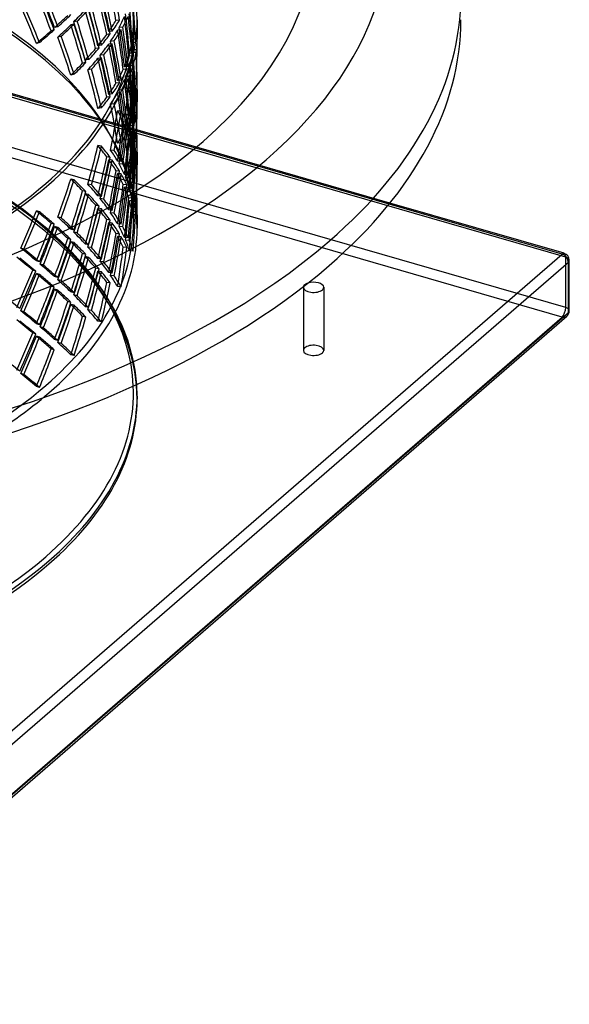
# Model space of a CAD drawing. Header units: millimetres. Extents: x -749 to 749, y -612 to 482.
# Tile 10 of 12: x 372 to 749, y -611 to 65. Entities that reach past the tile are written whole.
import ezdxf

# ---------------------------------------------------------------- set-up
doc = ezdxf.new("R2010")
doc.units = ezdxf.units.MM
doc.layers.add('HIDDEN', color=7, linetype='Continuous')
doc.layers.add('THICK', color=7, linetype='Continuous')

msp = doc.modelspace()

# ---------------------------------------------------------------- linework, layer by layer
at = {"layer": 'HIDDEN'}
for p, q in [((625.68, -61.25), (-199.48, 176.95)), ((626.25, -60.54), (-198.1, 177.43)), ((746.98, -97.71), (-196.98, 174.79)), ((746.98, -132.35), (-196.98, 140.15)), ((744.48, -138.85), (-199.48, 133.65)), ((409.22, 62.34), (406.96, 61.81)), ((411.34, 64.38), (408.96, 63.97)), ((440.43, 65.09), (437.99, 64.82)), ((450, 65.38), (450, 51.98)), ((452.5, 65.38), (452.5, 51.98)), ((395.55, 58.43), (393.41, 57.77)), ((397.98, 60.52), (395.72, 59.98)), ((434.03, 55.62), (431.67, 55.21)), ((435.44, 57.49), (433, 57.22)), ((441.55, 58.36), (439.11, 58.09)), ((442.62, 60.22), (440.12, 60.08)), ((385.49, 49.78), (383.36, 49.13)), ((400.33, 54.01), (398.07, 53.48)), ((427.98, 47.86), (425.62, 47.46)), ((435.44, 48.88), (433, 48.6)), ((436.77, 50.79), (434.32, 50.51)), ((451.51, 49.71), (449.02, 49.58)), ((452.5, 51.98), (450, 51.98)), ((426.34, 45.9), (423.98, 45.5)), ((429.58, 41.18), (427.13, 40.91)), ((449.75, 42.39), (447.27, 42.25)), ((451.82, 42.88), (449.31, 42.88)), ((452.06, 44.7), (449.56, 44.7)), ((417.32, 36.01), (415.06, 35.47)), ((419.26, 37.97), (416.89, 37.56)), ((427.98, 39.25), (425.62, 38.84)), ((449.18, 40.55), (446.69, 40.41)), ((450.28, 35.59), (447.77, 35.59)), ((409.22, 27.86), (406.96, 27.33)), ((421.1, 31.35), (418.74, 30.94)), ((445.47, 31.36), (443.03, 31.08)), ((446.34, 33.17), (443.85, 33.03)), ((449.75, 33.77), (447.27, 33.64)), ((449.75, 27.09), (447.27, 27.23)), ((440.43, 21.99), (437.99, 21.72)), ((441.55, 23.88), (439.11, 23.6)), ((446.34, 24.55), (443.85, 24.42)), ((447.13, 26.4), (444.64, 26.26)), ((452.06, 24.79), (449.56, 24.79)), ((435.44, 14.39), (433, 14.12)), ((441.55, 15.26), (439.11, 14.99)), ((442.62, 17.12), (440.12, 16.98)), ((451.51, 19.77), (449.02, 19.91)), ((451.81, 17.95), (449.32, 18.09)), ((452.47, 15.68), (449.97, 15.68)), ((452.5, 17.5), (450, 17.5)), ((450, 17.5), (450, 8.88)), ((452.5, 17.5), (452.5, 8.88)), ((434.03, 12.52), (431.67, 12.11)), ((436.77, 7.69), (434.32, 7.41)), ((451.82, 8.39), (449.31, 8.39)), ((452.47, 10.69), (449.98, 10.82)), ((452.5, 8.88), (450, 8.88)), ((427.98, 4.77), (425.62, 4.36)), ((441.55, 2.51), (439.11, 2.78)), ((447.13, -0.02), (444.64, 0.12)), ((451.51, 6.61), (449.02, 6.48)), ((452.06, 1.6), (449.56, 1.6)), ((445.47, -4.97), (443.03, -4.7)), ((446.32, -6.83), (443.88, -6.55)), ((449.18, -2.55), (446.69, -2.68)), ((449.75, -0.71), (447.27, -0.85)), ((451.82, -0.22), (449.31, -0.22)), ((445.47, -11.74), (443.03, -12.01)), ((446.34, -9.93), (443.85, -10.07)), ((449.75, -7.39), (447.27, -7.25)), ((449.75, -9.33), (447.27, -9.46)), ((450.28, -7.51), (447.77, -7.51)), ((450.27, -9.22), (447.79, -9.09)), ((441.55, -19.22), (439.11, -19.49)), ((447.13, -16.7), (444.64, -16.83)), ((449.17, -14.19), (446.72, -13.91)), ((449.75, -16), (447.27, -15.87)), ((451.81, -16.53), (449.32, -16.4)), ((452.06, -18.31), (449.56, -18.31)), ((427.98, -21.48), (425.62, -21.07)), ((436.77, -24.4), (434.32, -24.13)), ((451.51, -23.33), (449.02, -23.19)), ((451.81, -25.15), (449.32, -25.01)), ((452.5, -25.6), (450, -25.6)), ((450, -25.6), (450, -34.21)), ((452.5, -25.6), (452.5, -34.21)), ((434.03, -29.23), (431.67, -28.83)), ((435.41, -31.15), (433.05, -30.74)), ((441.55, -31.98), (439.11, -31.7)), ((442.61, -33.85), (440.17, -33.58)), ((452.47, -27.42), (449.97, -27.42)), ((452.47, -32.41), (449.98, -32.28)), ((440.42, -38.73), (438.05, -38.32)), ((441.55, -40.59), (439.11, -40.32)), ((451.51, -36.49), (449.02, -36.62)), ((451.82, -34.71), (449.31, -34.71)), ((452.5, -34.21), (450, -34.21)), ((409.22, -44.57), (406.96, -44.04)), ((446.32, -41.31), (443.88, -41.04)), ((447.13, -43.12), (444.64, -42.98)), ((449.75, -43.81), (447.27, -43.95)), ((452.06, -41.5), (449.56, -41.5)), ((374.36, -65.15), (357.13, -53.25)), ((417.32, -52.72), (415.06, -52.19)), ((421.1, -48.07), (418.74, -47.66)), ((445.47, -48.07), (443.03, -47.8)), ((446.32, -49.93), (443.88, -49.65)), ((449.75, -50.49), (447.27, -50.35)), ((450.27, -52.32), (447.79, -52.18)), ((419.22, -54.73), (416.96, -54.19)), ((427.98, -55.96), (425.62, -55.56)), ((429.57, -57.91), (427.21, -57.51)), ((449.17, -57.29), (446.72, -57.01)), ((449.75, -59.1), (447.27, -58.97)), ((451.81, -59.63), (449.32, -59.5)), ((391.86, -79.18), (374.36, -65.15)), ((385.49, -66.5), (383.36, -65.84)), ((426.33, -62.64), (424.06, -62.1)), ((427.98, -64.58), (425.62, -64.17)), ((435.41, -65.63), (433.05, -65.23)), ((436.77, -67.5), (434.32, -67.23)), ((451.51, -66.43), (449.02, -66.29)), ((452.06, -61.41), (449.56, -61.41)), ((400.33, -70.72), (398.07, -70.19)), ((434.03, -72.33), (431.67, -71.93)), ((435.41, -74.25), (433.05, -73.84)), ((452.5, -68.7), (450, -68.7)), ((450, -68.7), (450, -73.44)), ((452.5, -68.7), (452.5, -77.77)), ((400.2, -86.77), (391.86, -79.18)), ((395.55, -75.14), (393.41, -74.49)), ((397.94, -77.27), (395.81, -76.61)), ((409.22, -79.06), (406.96, -78.52)), ((411.32, -81.11), (409.06, -80.58)), ((441.55, -75.08), (439.11, -74.8)), ((442.61, -76.95), (440.17, -76.68)), ((407.69, -94.24), (400.2, -86.77)), ((407.06, -85.63), (404.92, -84.97)), ((409.22, -87.67), (406.96, -87.14)), ((440.42, -81.83), (438.05, -81.42)), ((441.55, -83.69), (439.11, -83.42)), ((446.32, -84.41), (443.88, -84.14)), ((447.13, -86.22), (444.64, -86.08)), ((374.69, -92.1), (372.56, -91.45)), ((414.41, -101.59), (407.69, -94.24)), ((419.22, -89.21), (416.96, -88.68)), ((421.1, -91.16), (418.74, -90.76)), ((445.47, -91.17), (443.03, -90.9)), ((449.75, -93.59), (447.27, -93.45)), ((385.49, -100.98), (383.36, -100.33)), ((417.32, -95.82), (415.06, -95.29)), ((419.22, -97.83), (416.96, -97.29)), ((427.98, -99.06), (425.62, -98.66)), ((429.57, -101.01), (427.21, -100.61)), ((746.98, -132.35), (746.98, -97.71)), ((382.84, -107.42), (380.86, -106.65)), ((388.08, -103.16), (385.95, -102.51)), ((420.49, -108.92), (414.41, -101.59)), ((426.33, -105.74), (424.06, -105.2)), ((427.98, -107.68), (425.62, -107.27)), ((385.49, -109.6), (383.36, -108.94)), ((397.94, -111.75), (395.81, -111.1)), ((400.33, -113.82), (398.07, -113.29)), ((429.85, -121.89), (420.49, -108.92)), ((435.41, -108.73), (433.05, -108.33)), ((436.77, -110.6), (434.32, -110.32)), ((395.55, -118.24), (393.41, -117.59)), ((397.94, -120.37), (395.81, -119.71)), ((409.22, -122.16), (406.96, -121.62)), ((434.03, -115.43), (431.67, -115.03)), ((441.55, -118.17), (439.11, -117.9)), ((566.73, -118.42), (566.73, -161.72)), ((580.73, -118.42), (580.73, -161.72)), ((407.06, -128.73), (404.92, -128.07)), ((411.32, -124.21), (409.06, -123.68)), ((436.96, -133.88), (429.85, -121.89)), ((374.69, -135.2), (372.56, -134.55)), ((409.22, -130.77), (406.96, -130.24)), ((419.22, -132.31), (416.96, -131.77)), ((421.1, -134.26), (418.74, -133.86)), ((442.29, -144.96), (436.96, -133.88)), ((199.48, -610.83), (744.48, -138.85)), ((417.32, -138.92), (415.06, -138.38)), ((427.98, -142.16), (425.62, -141.76)), ((385.49, -144.08), (383.36, -143.43)), ((388.08, -146.26), (385.95, -145.61)), ((446.06, -154.79), (442.29, -144.96)), ((382.84, -150.52), (380.86, -149.74)), ((385.49, -152.7), (383.36, -152.04)), ((397.94, -154.85), (395.81, -154.2)), ((447.6, -159.64), (446.06, -154.79)), ((395.55, -161.34), (393.41, -160.69)), ((400.33, -156.92), (398.07, -156.39)), ((449.66, -167.62), (447.6, -159.64)), ((409.22, -165.26), (406.96, -164.72)), ((451.11, -175.31), (449.66, -167.62)), ((452.23, -185.17), (451.11, -175.31)), ((374.69, -178.3), (372.56, -177.65)), ((385.49, -187.18), (383.36, -186.52))]:
    msp.add_line(p, q, dxfattribs=at)
for centre, major_axis, ratio, start_param, end_param in [((0, 65.38), (-452.5, 0), 0.5, -3.141592, -0.523599), ((0, 65.38), (450, 0), 0.5, 0, 2.617994), ((0, -73.44), (-450, 0), 0.5, -3.141592, -0.523599), ((0, -77.77), (-452.5, 0), 0.5, -3.141592, -0.523599), ((0, 8.88), (129.22, -604.26), 0.713348, 1.511048, 1.555318), ((0, 8.88), (129.94, -607.62), 0.713348, 1.510987, 1.555012), ((0, -34.21), (270.15, -567.98), 0.633627, 1.433776, 1.478032), ((0, -34.21), (271.65, -571.13), 0.633627, 1.434021, 1.478032), ((0, -68.7), (230.87, -580.98), 0.664844, 1.528307, 1.572686), ((0, -68.7), (232.16, -584.21), 0.664844, 1.528001, 1.572134), ((0, 8.88), (184.11, -593.41), 0.691953, 1.435732, 1.479988), ((0, -25.6), (129.22, -604.26), 0.713348, 1.555318, 1.599697), ((0, 8.88), (185.13, -596.71), 0.691953, 1.435976, 1.479988), ((0, -25.6), (129.94, -607.62), 0.713348, 1.555012, 1.599144), ((0, -68.7), (270.15, -567.98), 0.633627, 1.478032, 1.522289), ((0, -68.7), (271.65, -571.13), 0.633627, 1.478032, 1.522044), ((0, -25.6), (185.13, -596.71), 0.691953, 1.479988, 1.524), ((0, 51.98), (66.92, -611.91), 0.727222, 1.487514, 1.531771), ((0, 51.98), (67.29, -615.31), 0.727222, 1.487759, 1.531771), ((0, -25.6), (447.85, 177.97), 0.246929, -0.594063, -0.549793), ((0, -25.6), (450.34, 178.96), 0.246929, -0.593757, -0.549732), ((0, 8.88), (448.15, 139.04), 0.293496, -0.521206, -0.476827), ((0, 8.88), (450.64, 139.81), 0.293496, -0.520653, -0.476521), ((0, -34.21), (184.11, -593.41), 0.691953, 1.491043, 1.535313), ((0, -25.6), (184.11, -593.41), 0.691953, 1.479988, 1.524245), ((0, -34.21), (185.13, -596.71), 0.691953, 1.490982, 1.535007), ((0, 51.98), (452.16, 49.45), 0.357049, -0.248408, -0.204276), ((0, 17.5), (66.92, -611.91), 0.727222, 1.531771, 1.576027), ((0, 8.88), (67.29, -615.31), 0.727222, 1.542764, 1.586789), ((0, 17.5), (67.29, -615.31), 0.727222, 1.531771, 1.575782), ((0, 65.38), (-452.5, 0), 0.5, 0, 2.617994), ((0, 65.38), (450, 0), 0.5, -3.141592, -0.523599), ((0, 65.38), (450, 0), 0.5, -0.523599, 0), ((0, 65.38), (-452.5, 0), 0.5, 2.617994, 3.141593), ((0, -34.21), (447.85, 177.97), 0.246929, -0.582995, -0.538739), ((0, -34.21), (450.34, 178.96), 0.246929, -0.582751, -0.538739), ((0, -34.21), (230.87, -580.98), 0.664844, 1.428726, 1.472983), ((0, -68.7), (184.11, -593.41), 0.691953, 1.535313, 1.579692), ((0, -34.21), (232.16, -584.21), 0.664844, 1.428971, 1.472983), ((0, -68.7), (185.13, -596.71), 0.691953, 1.535007, 1.579139), ((0, 17.5), (448.87, 95.99), 0.331633, -0.34659, -0.30232), ((0, 17.5), (451.37, 96.53), 0.331633, -0.346284, -0.302259), ((0, 51.98), (449.66, 49.17), 0.357049, -0.248961, -0.204582), ((0, 8.88), (66.92, -611.91), 0.727222, 1.542825, 1.587095), ((0, -68.7), (448.07, 213.12), 0.195593, -0.643921, -0.599664), ((0, -68.7), (450.55, 214.3), 0.195593, -0.643921, -0.599909), ((0, -25.6), (448.15, 139.04), 0.293496, -0.421502, -0.377246), ((0, -25.6), (450.64, 139.81), 0.293496, -0.421502, -0.37749), ((0, 8.88), (448.87, 95.99), 0.331633, -0.335522, -0.291266), ((0, 8.88), (451.37, 96.53), 0.331633, -0.335278, -0.291266), ((0, 8.88), (129.22, -604.26), 0.713348, 1.455737, 1.499993), ((0, -25.6), (66.92, -611.91), 0.727222, 1.587095, 1.631474), ((0, 8.88), (129.94, -607.62), 0.713348, 1.455981, 1.499993), ((0, -25.6), (67.29, -615.31), 0.727222, 1.586789, 1.630921), ((0, -195.29), (-452.5, 0), 0.5, -3.141592, -0.523599), ((0, -68.7), (230.87, -580.98), 0.664844, 1.472983, 1.517239), ((0, -68.7), (232.16, -584.21), 0.664844, 1.472983, 1.516995), ((0, 8.88), (448.87, 95.99), 0.331633, -0.390969, -0.34659), ((0, 8.88), (451.37, 96.53), 0.331633, -0.390417, -0.346284), ((0, -34.21), (129.22, -604.26), 0.713348, 1.511048, 1.555318), ((0, -25.6), (129.22, -604.26), 0.713348, 1.499993, 1.54425), ((0, -34.21), (129.94, -607.62), 0.713348, 1.510987, 1.555012), ((0, -25.6), (129.94, -607.62), 0.713348, 1.499993, 1.544005), ((0, 17.5), (449.66, 49.17), 0.357049, -0.149257, -0.105001), ((0, 51.98), (0, -614.71), 0.732051, 1.52654, 1.570796), ((0, 51.98), (-450, 0), 0.366025, 3.097336, 3.141593), ((0, 17.5), (452.16, 49.45), 0.357049, -0.149257, -0.105245), ((0, 51.98), (0, -618.13), 0.732051, 1.526785, 1.570796), ((0, 51.98), (452.5, 0), 0.366025, -0.044012, 0), ((0, -25.6), (448.15, 139.04), 0.293496, -0.476827, -0.432557), ((0, -25.6), (450.64, 139.81), 0.293496, -0.476521, -0.432496), ((0, -68.7), (129.22, -604.26), 0.713348, 1.555318, 1.599697), ((0, -68.7), (129.94, -607.62), 0.713348, 1.555012, 1.599144), ((0, 51.98), (-450, 0), 0.366025, 3.041889, 3.086268), ((0, 8.88), (0, -614.71), 0.732051, 1.581851, 1.626121), ((0, 17.5), (0, -614.71), 0.732051, 1.570796, 1.615053), ((0, 51.98), (452.5, 0), 0.366025, -0.099151, -0.055019), ((0, 8.88), (0, -618.13), 0.732051, 1.58179, 1.625815), ((0, 17.5), (0, -618.13), 0.732051, 1.570796, 1.614808), ((0, -68.7), (447.85, 177.97), 0.246929, -0.538739, -0.494482), ((0, -68.7), (450.34, 178.96), 0.246929, -0.538739, -0.494727), ((0, -34.21), (448.15, 139.04), 0.293496, -0.465759, -0.421502), ((0, -34.21), (450.64, 139.81), 0.293496, -0.465514, -0.421502), ((0, -34.21), (184.11, -593.41), 0.691953, 1.435732, 1.479988), ((0, -34.21), (185.13, -596.71), 0.691953, 1.435976, 1.479988), ((0, 17.5), (449.66, 49.17), 0.357049, -0.204582, -0.160312), ((0, 17.5), (452.16, 49.45), 0.357049, -0.204276, -0.160251), ((0, -25.6), (0, -614.71), 0.732051, 1.626121, 1.6705), ((0, -25.6), (0, -618.13), 0.732051, 1.625815, 1.669947), ((0, -68.7), (184.11, -593.41), 0.691953, 1.479988, 1.524245), ((0, -68.7), (185.13, -596.71), 0.691953, 1.479988, 1.524), ((0, -25.6), (448.87, 95.99), 0.331633, -0.291266, -0.247009), ((0, -25.6), (451.37, 96.53), 0.331633, -0.291266, -0.247254), ((0, 8.88), (449.66, 49.17), 0.357049, -0.193514, -0.149257), ((0, 51.98), (-66.92, -611.91), 0.727222, 1.565566, 1.609822), ((0, 8.88), (452.16, 49.45), 0.357049, -0.193269, -0.149257), ((0, 51.98), (-67.29, -615.31), 0.727222, 1.56581, 1.609822), ((0, 8.88), (66.92, -611.91), 0.727222, 1.487514, 1.531771), ((0, 51.98), (-449.66, 49.17), 0.357049, -3.036592, -2.992336), ((0, 8.88), (67.29, -615.31), 0.727222, 1.487759, 1.531771), ((0, 51.98), (-452.16, 49.45), 0.357049, -3.036347, -2.992336), ((0, -25.6), (448.87, 95.99), 0.331633, -0.34659, -0.30232), ((0, -25.6), (451.37, 96.53), 0.331633, -0.346284, -0.302259), ((0, 8.88), (449.66, 49.17), 0.357049, -0.248961, -0.204582), ((0, 8.88), (452.16, 49.45), 0.357049, -0.248408, -0.204276), ((0, -34.21), (66.92, -611.91), 0.727222, 1.542825, 1.587095), ((0, -25.6), (66.92, -611.91), 0.727222, 1.531771, 1.576027), ((0, -34.21), (67.29, -615.31), 0.727222, 1.542764, 1.586789), ((0, -25.6), (67.29, -615.31), 0.727222, 1.531771, 1.575782), ((0, 17.5), (450, 0), 0.366025, 0, 0.044256), ((0, 17.5), (-452.5, 0), 0.366025, -3.141593, -3.097581), ((0, -34.21), (448.87, 95.99), 0.331633, -0.335522, -0.291266), ((0, -34.21), (451.37, 96.53), 0.331633, -0.335278, -0.291266), ((0, -34.21), (129.22, -604.26), 0.713348, 1.455737, 1.499993), ((0, -68.7), (66.92, -611.91), 0.727222, 1.587095, 1.631474), ((0, -34.21), (129.94, -607.62), 0.713348, 1.455981, 1.499993), ((0, -68.7), (67.29, -615.31), 0.727222, 1.586789, 1.630921), ((0, 17.5), (-66.92, -611.91), 0.727222, 1.609822, 1.654079), ((0, 8.88), (-66.92, -611.91), 0.727222, 1.620877, 1.665147), ((0, 17.5), (450, 0), 0.366025, -0.055325, -0.011055), ((0, 51.98), (-449.66, 49.17), 0.357049, -3.092039, -3.04766), ((0, 17.5), (-67.29, -615.31), 0.727222, 1.609822, 1.653834), ((0, 8.88), (-67.29, -615.31), 0.727222, 1.620816, 1.664841), ((0, 51.98), (-452.16, 49.45), 0.357049, -3.091486, -3.047354), ((0, 17.5), (-452.5, 0), 0.366025, 3.086574, 3.130599), ((0, -68.7), (448.15, 139.04), 0.293496, -0.421502, -0.377246), ((0, -68.7), (450.64, 139.81), 0.293496, -0.421502, -0.37749), ((0, -68.7), (129.22, -604.26), 0.713348, 1.499993, 1.54425), ((0, -68.7), (129.94, -607.62), 0.713348, 1.499993, 1.544005), ((0, -25.6), (-66.92, -611.91), 0.727222, 1.665147, 1.709526), ((0, 8.88), (0, -614.71), 0.732051, 1.52654, 1.570796), ((0, 8.88), (-450, 0), 0.366025, 3.097336, 3.141593), ((0, -25.6), (-67.29, -615.31), 0.727222, 1.664841, 1.708973), ((0, 8.88), (0, -618.13), 0.732051, 1.526785, 1.570796), ((0, 8.88), (452.5, 0), 0.366025, -0.044012, 0), ((0, -190.96), (450, 0), 0.5, 0.021074, 1.047198), ((0, -193.12), (452.5, 0), 0.5, 0, 1.047198), ((0, 51.98), (-129.22, -604.26), 0.713348, 1.597343, 1.641599), ((0, 51.98), (-129.94, -607.62), 0.713348, 1.597588, 1.641599), ((0, 51.98), (-448.87, 95.99), 0.331633, -2.894583, -2.850327), ((0, 51.98), (-451.37, 96.53), 0.331633, -2.894339, -2.850327), ((0, 17.5), (-449.66, 49.17), 0.357049, -2.992336, -2.948079), ((0, -25.6), (449.66, 49.17), 0.357049, -0.149257, -0.105001), ((0, -25.6), (0, -614.71), 0.732051, 1.570796, 1.615053), ((0, -25.6), (452.16, 49.45), 0.357049, -0.149257, -0.105245), ((0, -25.6), (0, -618.13), 0.732051, 1.570796, 1.614808), ((0, 17.5), (-129.22, -604.26), 0.713348, 1.641599, 1.685856), ((0, 8.88), (-129.22, -604.26), 0.713348, 1.652654, 1.696924), ((0, 17.5), (-129.94, -607.62), 0.713348, 1.641599, 1.685611), ((0, -25.6), (449.66, 49.17), 0.357049, -0.204582, -0.160312), ((0, 51.98), (-448.87, 95.99), 0.331633, -2.95003, -2.905651), ((0, -25.6), (452.16, 49.45), 0.357049, -0.204276, -0.160251), ((0, 17.5), (-452.16, 49.45), 0.357049, -2.992336, -2.948324), ((0, 8.88), (-450, 0), 0.366025, 3.041889, 3.086268), ((0, -34.21), (0, -614.71), 0.732051, 1.581851, 1.626121), ((0, 8.88), (452.5, 0), 0.366025, -0.099151, -0.055019), ((0, -34.21), (0, -618.13), 0.732051, 1.58179, 1.625815), ((0, -68.7), (448.87, 95.99), 0.331633, -0.291266, -0.247009), ((0, -68.7), (451.37, 96.53), 0.331633, -0.291266, -0.247254), ((0, 8.88), (-129.94, -607.62), 0.713348, 1.652593, 1.696618), ((0, -34.21), (449.66, 49.17), 0.357049, -0.193514, -0.149257), ((0, 51.98), (-451.37, 96.53), 0.331633, -2.949478, -2.905345), ((0, -34.21), (452.16, 49.45), 0.357049, -0.193269, -0.149257), ((0, -34.21), (66.92, -611.91), 0.727222, 1.487514, 1.531771), ((0, -68.7), (0, -614.71), 0.732051, 1.626121, 1.6705), ((0, 17.5), (-449.66, 49.17), 0.357049, -3.04766, -3.00339), ((0, -34.21), (67.29, -615.31), 0.727222, 1.487759, 1.531771), ((0, 17.5), (-452.16, 49.45), 0.357049, -3.047354, -3.003329), ((0, -68.7), (0, -618.13), 0.732051, 1.625815, 1.669947), ((0, -25.6), (-129.22, -604.26), 0.713348, 1.696924, 1.741303), ((0, 8.88), (-66.92, -611.91), 0.727222, 1.565566, 1.609822), ((0, -68.7), (66.92, -611.91), 0.727222, 1.531771, 1.576027), ((0, -25.6), (-129.94, -607.62), 0.713348, 1.696618, 1.74075), ((0, 8.88), (-67.29, -615.31), 0.727222, 1.56581, 1.609822), ((0, -68.7), (67.29, -615.31), 0.727222, 1.531771, 1.575782), ((0, 8.88), (-449.66, 49.17), 0.357049, -3.036592, -2.992336), ((0, -25.6), (450, 0), 0.366025, 0, 0.044256), ((0, 8.88), (-452.16, 49.45), 0.357049, -3.036347, -2.992336), ((0, -25.6), (-452.5, 0), 0.366025, -3.141593, -3.097581), ((0, 51.98), (-184.11, -593.41), 0.691953, 1.617348, 1.661605), ((0, 51.98), (-185.13, -596.71), 0.691953, 1.617593, 1.661605), ((0, 51.98), (-448.15, 139.04), 0.293496, -2.764347, -2.72009), ((0, 51.98), (-450.64, 139.81), 0.293496, -2.764102, -2.72009), ((0, 17.5), (-448.87, 95.99), 0.331633, -2.850327, -2.80607), ((0, 17.5), (-451.37, 96.53), 0.331633, -2.850327, -2.806315), ((0, -25.6), (-66.92, -611.91), 0.727222, 1.609822, 1.654079), ((0, -34.21), (-66.92, -611.91), 0.727222, 1.620877, 1.665147), ((0, 8.88), (-449.66, 49.17), 0.357049, -3.092039, -3.04766), ((0, -25.6), (-67.29, -615.31), 0.727222, 1.609822, 1.653834), ((0, -34.21), (-67.29, -615.31), 0.727222, 1.620816, 1.664841), ((0, 8.88), (-452.16, 49.45), 0.357049, -3.091486, -3.047354), ((0, 17.5), (-184.11, -593.41), 0.691953, 1.661605, 1.705861), ((0, 8.88), (-184.11, -593.41), 0.691953, 1.672659, 1.716929), ((0, 17.5), (-185.13, -596.71), 0.691953, 1.661605, 1.705616), ((0, 8.88), (-185.13, -596.71), 0.691953, 1.672598, 1.716623), ((0, 51.98), (-448.15, 139.04), 0.293496, -2.819794, -2.775415), ((0, 51.98), (-450.64, 139.81), 0.293496, -2.819241, -2.775109), ((0, 17.5), (-448.87, 95.99), 0.331633, -2.905651, -2.861381), ((0, -25.6), (450, 0), 0.366025, -0.055325, -0.011055), ((0, -68.7), (-66.92, -611.91), 0.727222, 1.665147, 1.709526), ((0, -68.7), (-67.29, -615.31), 0.727222, 1.664841, 1.708973), ((0, -25.6), (-452.5, 0), 0.366025, 3.086574, 3.130599), ((0, -25.6), (-184.11, -593.41), 0.691953, 1.716929, 1.761308), ((0, 8.88), (-129.22, -604.26), 0.713348, 1.597343, 1.641599), ((0, -25.6), (-185.13, -596.71), 0.691953, 1.716623, 1.760755), ((0, 8.88), (-448.87, 95.99), 0.331633, -2.894583, -2.850327), ((0, 17.5), (-451.37, 96.53), 0.331633, -2.905345, -2.86132), ((0, -68.7), (449.66, 49.17), 0.357049, -0.149257, -0.105001), ((0, -34.21), (0, -614.71), 0.732051, 1.52654, 1.570796), ((0, -34.21), (-450, 0), 0.366025, 3.097336, 3.141593), ((0, -68.7), (452.16, 49.45), 0.357049, -0.149257, -0.105245), ((0, -34.21), (0, -618.13), 0.732051, 1.526785, 1.570796), ((0, -34.21), (452.5, 0), 0.366025, -0.044012, 0), ((0, 51.98), (-230.87, -580.98), 0.664844, 1.624353, 1.66861), ((0, 51.98), (-232.16, -584.21), 0.664844, 1.624598, 1.66861), ((0, 51.98), (-447.85, 177.97), 0.246929, -2.64711, -2.602854), ((0, 51.98), (-450.34, 178.96), 0.246929, -2.646866, -2.602854), ((0, 8.88), (-129.94, -607.62), 0.713348, 1.597588, 1.641599), ((0, 8.88), (-451.37, 96.53), 0.331633, -2.894339, -2.850327), ((0, -25.6), (-449.66, 49.17), 0.357049, -2.992336, -2.948079), ((0, -25.6), (-452.16, 49.45), 0.357049, -2.992336, -2.948324), ((0, -68.7), (0, -614.71), 0.732051, 1.570796, 1.615053), ((0, -68.7), (0, -618.13), 0.732051, 1.570796, 1.614808), ((0, 17.5), (-230.87, -580.98), 0.664844, 1.66861, 1.712866), ((0, 17.5), (-232.16, -584.21), 0.664844, 1.66861, 1.712622), ((0, 17.5), (-448.15, 139.04), 0.293496, -2.72009, -2.675834), ((0, 17.5), (-450.64, 139.81), 0.293496, -2.72009, -2.676079), ((0, -25.6), (-129.22, -604.26), 0.713348, 1.641599, 1.685856), ((0, -34.21), (-129.22, -604.26), 0.713348, 1.652654, 1.696924), ((0, -25.6), (-129.94, -607.62), 0.713348, 1.641599, 1.685611), ((0, -34.21), (-129.94, -607.62), 0.713348, 1.652593, 1.696618), ((0, 8.88), (-448.87, 95.99), 0.331633, -2.95003, -2.905651), ((0, 8.88), (-451.37, 96.53), 0.331633, -2.949478, -2.905345), ((0, -25.6), (-449.66, 49.17), 0.357049, -3.04766, -3.00339), ((0, -25.6), (-452.16, 49.45), 0.357049, -3.047354, -3.003329), ((0, 8.88), (-230.87, -580.98), 0.664844, 1.679664, 1.723934), ((0, 8.88), (-232.16, -584.21), 0.664844, 1.679603, 1.723628), ((0, 51.98), (-447.85, 177.97), 0.246929, -2.702557, -2.658178), ((0, 51.98), (-450.34, 178.96), 0.246929, -2.702005, -2.657872), ((0, 17.5), (-448.15, 139.04), 0.293496, -2.775415, -2.731145), ((0, 17.5), (-450.64, 139.81), 0.293496, -2.775109, -2.731084), ((0, -68.7), (-129.22, -604.26), 0.713348, 1.696924, 1.741303), ((0, -34.21), (-66.92, -611.91), 0.727222, 1.565566, 1.609822), ((0, -68.7), (-129.94, -607.62), 0.713348, 1.696618, 1.74075), ((0, -34.21), (-67.29, -615.31), 0.727222, 1.56581, 1.609822), ((0, -34.21), (-449.66, 49.17), 0.357049, -3.036592, -2.992336), ((0, -34.21), (-452.16, 49.45), 0.357049, -3.036347, -2.992336), ((0, 51.98), (270.15, 567.98), 0.633627, -1.522289, -1.478032), ((0, 51.98), (271.65, 571.13), 0.633627, -1.522044, -1.478032), ((0, 51.98), (448.07, -213.12), 0.195593, 0.616363, 0.643921), ((0, 51.98), (450.55, -214.3), 0.195593, 0.616363, 0.643921), ((0, -25.6), (-230.87, -580.98), 0.664844, 1.723934, 1.768313), ((0, 8.88), (-184.11, -593.41), 0.691953, 1.617348, 1.661605), ((0, -25.6), (-232.16, -584.21), 0.664844, 1.723628, 1.767761), ((0, 8.88), (-185.13, -596.71), 0.691953, 1.617593, 1.661605), ((0, 8.88), (-448.15, 139.04), 0.293496, -2.764347, -2.72009), ((0, 8.88), (-450.64, 139.81), 0.293496, -2.764102, -2.72009), ((0, -25.6), (-448.87, 95.99), 0.331633, -2.850327, -2.80607), ((0, -25.6), (-451.37, 96.53), 0.331633, -2.850327, -2.806315), ((0, -68.7), (-66.92, -611.91), 0.727222, 1.609822, 1.654079), ((0, -68.7), (450, 0), 0.366025, 0, 0.044256), ((0, -68.7), (-67.29, -615.31), 0.727222, 1.609822, 1.653834), ((0, -68.7), (-452.5, 0), 0.366025, -3.141593, -3.097581), ((0, -73.44), (-450, 0), 0.5, 0, 2.617994), ((0, 51.98), (448.07, -213.12), 0.195593, 0.599664, 0.616363), ((0, -73.44), (-450, 0), 0.5, 2.617994, 3.141593), ((0, 51.98), (450.55, -214.3), 0.195593, 0.599909, 0.616363), ((0, 17.5), (-447.85, 177.97), 0.246929, -2.602854, -2.558597), ((0, 17.5), (-450.34, 178.96), 0.246929, -2.602854, -2.558842), ((0, -25.6), (-184.11, -593.41), 0.691953, 1.661605, 1.705861), ((0, -34.21), (-184.11, -593.41), 0.691953, 1.672659, 1.716929), ((0, -25.6), (-185.13, -596.71), 0.691953, 1.661605, 1.705616), ((0, -34.21), (-185.13, -596.71), 0.691953, 1.672598, 1.716623), ((0, 8.88), (-448.15, 139.04), 0.293496, -2.819794, -2.775415), ((0, 8.88), (-450.64, 139.81), 0.293496, -2.819241, -2.775109), ((0, 17.5), (270.15, 567.98), 0.633627, -1.450475, -1.433776), ((0, 8.88), (270.15, 567.98), 0.633627, -1.450475, -1.422708), ((0, 17.5), (271.65, 571.13), 0.633627, -1.450475, -1.434021), ((0, 8.88), (271.65, 571.13), 0.633627, -1.450475, -1.423014), ((0, -77.77), (-452.5, 0), 0.5, 2.617994, 3.141593), ((0, 51.98), (448.07, -213.12), 0.195593, 0.544217, 0.588596), ((0, 51.98), (450.55, -214.3), 0.195593, 0.54477, 0.588902), ((0, 17.5), (-447.85, 177.97), 0.246929, -2.658178, -2.613908), ((0, 17.5), (-450.34, 178.96), 0.246929, -2.657872, -2.613847), ((0, -25.6), (-448.87, 95.99), 0.331633, -2.905651, -2.861381), ((0, -25.6), (-451.37, 96.53), 0.331633, -2.905345, -2.86132), ((0, 17.5), (270.15, 567.98), 0.633627, -1.478032, -1.450475), ((0, 17.5), (271.65, 571.13), 0.633627, -1.478032, -1.450475), ((0, -25.6), (270.15, 567.98), 0.633627, -1.422708, -1.378329), ((0, -25.6), (271.65, 571.13), 0.633627, -1.423014, -1.378882), ((0, 8.88), (-230.87, -580.98), 0.664844, 1.624353, 1.66861), ((0, 8.88), (-232.16, -584.21), 0.664844, 1.624598, 1.66861), ((0, 8.88), (-447.85, 177.97), 0.246929, -2.64711, -2.602854), ((0, 8.88), (-450.34, 178.96), 0.246929, -2.646866, -2.602854), ((0, -68.7), (-184.11, -593.41), 0.691953, 1.716929, 1.761308), ((0, -34.21), (-129.22, -604.26), 0.713348, 1.597343, 1.641599), ((0, -68.7), (-185.13, -596.71), 0.691953, 1.716623, 1.760755), ((0, -34.21), (-129.94, -607.62), 0.713348, 1.597588, 1.641599), ((0, -34.21), (-448.87, 95.99), 0.331633, -2.894583, -2.850327), ((0, -34.21), (-451.37, 96.53), 0.331633, -2.894339, -2.850327), ((0, -68.7), (-449.66, 49.17), 0.357049, -2.992336, -2.948079), ((0, -68.7), (-452.16, 49.45), 0.357049, -2.992336, -2.948324), ((0, 17.5), (448.07, -213.12), 0.195593, 0.643921, 0.688177), ((0, 17.5), (450.55, -214.3), 0.195593, 0.643921, 0.687932), ((0, 8.88), (270.15, 567.98), 0.633627, -1.466978, -1.450475), ((0, 8.88), (271.65, 571.13), 0.633627, -1.467039, -1.450475), ((0, -25.6), (-448.15, 139.04), 0.293496, -2.72009, -2.675834), ((0, -25.6), (-450.64, 139.81), 0.293496, -2.72009, -2.676079), ((0, -68.7), (-129.22, -604.26), 0.713348, 1.641599, 1.685856), ((0, -68.7), (-129.94, -607.62), 0.713348, 1.641599, 1.685611), ((0, 51.98), (448.65, -245.04), 0.142126, 0.639153, 0.683532), ((0, 51.98), (451.14, -246.4), 0.142126, 0.639705, 0.683838), ((0, -25.6), (-230.87, -580.98), 0.664844, 1.66861, 1.712866), ((0, -34.21), (-230.87, -580.98), 0.664844, 1.679664, 1.723934), ((0, -25.6), (-232.16, -584.21), 0.664844, 1.66861, 1.712622), ((0, -34.21), (-232.16, -584.21), 0.664844, 1.679603, 1.723628), ((0, 8.88), (-447.85, 177.97), 0.246929, -2.702557, -2.658178), ((0, 8.88), (-450.34, 178.96), 0.246929, -2.702005, -2.657872), ((0, -25.6), (-448.15, 139.04), 0.293496, -2.775415, -2.731145), ((0, -25.6), (-450.64, 139.81), 0.293496, -2.775109, -2.731084), ((744.48, -99.88), (-1.39, -4.8), 0.433013, 2.158799, 3.141599), ((744.48, -99.88), (-5, 0), 0.5, 3.141499, 4.18879), ((0, -25.6), (303.05, 554.87), 0.599522, -1.438004, -1.393625), ((0, -25.6), (304.73, 557.95), 0.599522, -1.438309, -1.394177), ((0, 17.5), (448.07, -213.12), 0.195593, 0.616363, 0.632866), ((0, 17.5), (450.55, -214.3), 0.195593, 0.616363, 0.632927), ((0, 17.5), (448.07, -213.12), 0.195593, 0.588596, 0.616363), ((0, 17.5), (450.55, -214.3), 0.195593, 0.588902, 0.616363), ((0, -68.7), (-230.87, -580.98), 0.664844, 1.723934, 1.768313), ((0, -34.21), (-184.11, -593.41), 0.691953, 1.617348, 1.661605), ((0, -68.7), (-232.16, -584.21), 0.664844, 1.723628, 1.767761), ((0, -34.21), (-185.13, -596.71), 0.691953, 1.617593, 1.661605), ((0, -34.21), (-448.15, 139.04), 0.293496, -2.764347, -2.72009), ((0, -34.21), (-450.64, 139.81), 0.293496, -2.764102, -2.72009), ((0, 8.88), (270.15, 567.98), 0.633627, -1.522289, -1.478032), ((0, 8.88), (271.65, 571.13), 0.633627, -1.522044, -1.478032), ((0, 8.88), (448.07, -213.12), 0.195593, 0.616363, 0.643921), ((0, 8.88), (450.55, -214.3), 0.195593, 0.616363, 0.643921), ((0, 8.88), (448.07, -213.12), 0.195593, 0.599664, 0.616363), ((0, -25.6), (-447.85, 177.97), 0.246929, -2.602854, -2.558597), ((0, -25.6), (-450.34, 178.96), 0.246929, -2.602854, -2.558842), ((0, -68.7), (-448.87, 95.99), 0.331633, -2.850327, -2.80607), ((0, -68.7), (-451.37, 96.53), 0.331633, -2.850327, -2.806315), ((0, -25.6), (270.15, 567.98), 0.633627, -1.450475, -1.433776), ((0, -34.21), (270.15, 567.98), 0.633627, -1.450475, -1.422708), ((0, 8.88), (450.55, -214.3), 0.195593, 0.599909, 0.616363), ((0, -25.6), (271.65, 571.13), 0.633627, -1.450475, -1.434021), ((0, -34.21), (271.65, 571.13), 0.633627, -1.450475, -1.423014), ((0, 8.88), (448.07, -213.12), 0.195593, 0.544217, 0.588596), ((0, 8.88), (450.55, -214.3), 0.195593, 0.54477, 0.588902), ((0, -68.7), (-184.11, -593.41), 0.691953, 1.661605, 1.705861), ((0, -68.7), (-185.13, -596.71), 0.691953, 1.661605, 1.705616), ((573.73, -118.42), (-7, 0), 0.5, -0.523599, -0.155622), ((573.73, -118.42), (-7, 0), 0.5, -0.984065, -0.523599), ((0, 17.5), (451.14, -246.4), 0.142126, 0.683838, 0.727863), ((0, -25.6), (270.15, 567.98), 0.633627, -1.478032, -1.450475), ((0, -25.6), (271.65, 571.13), 0.633627, -1.478032, -1.450475), ((0, -68.7), (270.15, 567.98), 0.633627, -1.422708, -1.378329), ((0, -25.6), (-447.85, 177.97), 0.246929, -2.658178, -2.613908), ((0, -25.6), (-450.34, 178.96), 0.246929, -2.657872, -2.613847), ((0, -25.6), (448.07, -213.12), 0.195593, 0.643921, 0.688177), ((0, -25.6), (450.55, -214.3), 0.195593, 0.643921, 0.687932), ((0, -68.7), (271.65, 571.13), 0.633627, -1.423014, -1.378882), ((0, -34.21), (-230.87, -580.98), 0.664844, 1.624353, 1.66861), ((0, -34.21), (-232.16, -584.21), 0.664844, 1.624598, 1.66861), ((0, -34.21), (-447.85, 177.97), 0.246929, -2.64711, -2.602854), ((0, -34.21), (-450.34, 178.96), 0.246929, -2.646866, -2.602854), ((0, -68.7), (-448.15, 139.04), 0.293496, -2.72009, -2.675834), ((0, -68.7), (-450.64, 139.81), 0.293496, -2.72009, -2.676079), ((744.48, -134.52), (-1.39, -4.8), 0.433013, 0.588003, 2.158799), ((744.48, -134.52), (-5, 0), 0.5, 3.141499, 4.18879), ((0, 8.88), (448.65, -245.04), 0.142126, 0.639153, 0.683532), ((0, 8.88), (451.14, -246.4), 0.142126, 0.639705, 0.683838), ((0, -34.21), (270.15, 567.98), 0.633627, -1.466978, -1.450475), ((0, -34.21), (271.65, 571.13), 0.633627, -1.467039, -1.450475), ((0, -68.7), (-230.87, -580.98), 0.664844, 1.66861, 1.712866), ((0, -68.7), (-232.16, -584.21), 0.664844, 1.66861, 1.712622), ((744.48, -134.52), (-3.27, 3.78), 0.75, 2.284521, 3.141672), ((0, -25.6), (448.07, -213.12), 0.195593, 0.616363, 0.632866), ((0, -25.6), (450.55, -214.3), 0.195593, 0.616363, 0.632927), ((0, -68.7), (303.05, 554.87), 0.599522, -1.438004, -1.393625), ((0, -68.7), (304.73, 557.95), 0.599522, -1.438309, -1.394177), ((0, -34.21), (270.15, 567.98), 0.633627, -1.522289, -1.478032), ((0, -34.21), (271.65, 571.13), 0.633627, -1.522044, -1.478032), ((0, -34.21), (448.07, -213.12), 0.195593, 0.616363, 0.643921), ((0, -34.21), (450.55, -214.3), 0.195593, 0.616363, 0.643921), ((0, -25.6), (448.07, -213.12), 0.195593, 0.588596, 0.616363), ((0, -25.6), (450.55, -214.3), 0.195593, 0.588902, 0.616363), ((0, -34.21), (448.07, -213.12), 0.195593, 0.599664, 0.616363), ((0, -68.7), (270.15, 567.98), 0.633627, -1.450475, -1.433776), ((0, -34.21), (450.55, -214.3), 0.195593, 0.599909, 0.616363), ((0, -68.7), (271.65, 571.13), 0.633627, -1.450475, -1.434021), ((0, -68.7), (-447.85, 177.97), 0.246929, -2.602854, -2.558597), ((0, -68.7), (-450.34, 178.96), 0.246929, -2.602854, -2.558842), ((573.73, -161.72), (7, 0), 0.5, 2.617994, 3.141499), ((573.73, -161.72), (7, 0), 0.5, 3.141499, 5.759587), ((573.73, -161.72), (7, 0), 0.5, -0.000094, 2.617994), ((573.73, -161.72), (7, 0), 0.5, -0.523599, -0.000094), ((0, -25.6), (451.14, -246.4), 0.142126, 0.683838, 0.727863), ((0, -68.7), (270.15, 567.98), 0.633627, -1.478032, -1.450475), ((0, -68.7), (271.65, 571.13), 0.633627, -1.478032, -1.450475), ((0, -68.7), (448.07, -213.12), 0.195593, 0.643921, 0.688177), ((0, -68.7), (450.55, -214.3), 0.195593, 0.643921, 0.687932), ((0, -77.77), (-452.5, 0), 0.5, 2.431589, 2.617994)]:
    msp.add_ellipse(centre, major_axis=major_axis, ratio=ratio, start_param=start_param, end_param=end_param, dxfattribs=at)
at = {"layer": 'THICK'}
for p, q in [((745.87, -95.07), (626.25, -60.54)), ((744.48, -95.55), (625.68, -61.25)), ((199.48, -567.53), (744.48, -95.55)), ((203.81, -573.11), (748.81, -101.13)), ((748.81, -135.77), (748.81, -101.13)), ((749.48, -134.52), (749.48, -99.88)), ((202.76, -610.28), (747.76, -138.3)), ((203.81, -607.75), (748.81, -135.77)), ((452.31, -186.5), (452.23, -185.17)), ((452.38, -187.82), (452.31, -186.5)), ((452.43, -189.15), (452.38, -187.82)), ((452.47, -190.47), (452.43, -189.15)), ((452.49, -191.8), (452.47, -190.47)), ((452.5, -193.12), (452.49, -191.8)), ((452.5, -193.12), (452.5, -195.29))]:
    msp.add_line(p, q, dxfattribs=at)
for centre, start, end in [((744.48, -99.88), 359.99714, 73.87202), ((744.48, -134.52), 310.89677, 359.99714)]:
    msp.add_arc(centre, 5, start, end, dxfattribs=at)
for centre, major_axis, ratio, start_param, end_param in [((0, 125.47), (574.8, 0), 0.5, -0.523599, 2.617994), ((0, 125.47), (624.9, 0), 0.5, -0.523599, 1.047198), ((0, 125.47), (574.8, 0), 0.5, 2.617994, 5.759587), ((0, 82.09), (675, 0), 0.5, -0.523599, 0), ((0, 65.38), (675, 0), 0.5, -3.141592, -0.523599), ((0, 65.38), (675, 0), 0.5, -0.523599, 0), ((0, 125.47), (624.9, 0), 0.5, -2.094395, -0.523599), ((0, 82.09), (675, 0), 0.5, -2.094395, -0.523599), ((744.48, -99.88), (-1.39, -4.8), 0.433013, -3.141586, -2.55359), ((744.48, -99.88), (-3.27, 3.78), 0.75, -2.427868, -0.857072), ((744.48, -99.88), (-5, 0), 0.5, 2.617994, 3.141499), ((573.73, -118.42), (-7, 0), 0.5, 3.141499, 5.29912), ((573.73, -118.42), (-7, 0), 0.5, -0.155622, -0.000094), ((573.73, -118.42), (-7, 0), 0.5, -0.000094, 2.617994), ((573.73, -118.42), (-7, 0), 0.5, 2.617994, 3.141499), ((744.48, -134.52), (-5, 0), 0.5, 2.617994, 3.141499), ((744.48, -134.52), (-3.27, 3.78), 0.75, -3.141514, -2.427868), ((0, -190.96), (450, 0), 0.5, -0.523599, 0.021074), ((0, -195.29), (-452.5, 0), 0.5, 0, 2.617994), ((0, -193.12), (452.5, 0), 0.5, -0.523599, 0), ((0, -195.29), (-452.5, 0), 0.5, 2.617994, 3.141593), ((0, -190.96), (450, 0), 0.5, -2.094395, -0.523599), ((0, -193.12), (452.5, 0), 0.5, -2.094395, -0.523599)]:
    msp.add_ellipse(centre, major_axis=major_axis, ratio=ratio, start_param=start_param, end_param=end_param, dxfattribs=at)

doc.saveas('drawing.dxf')
